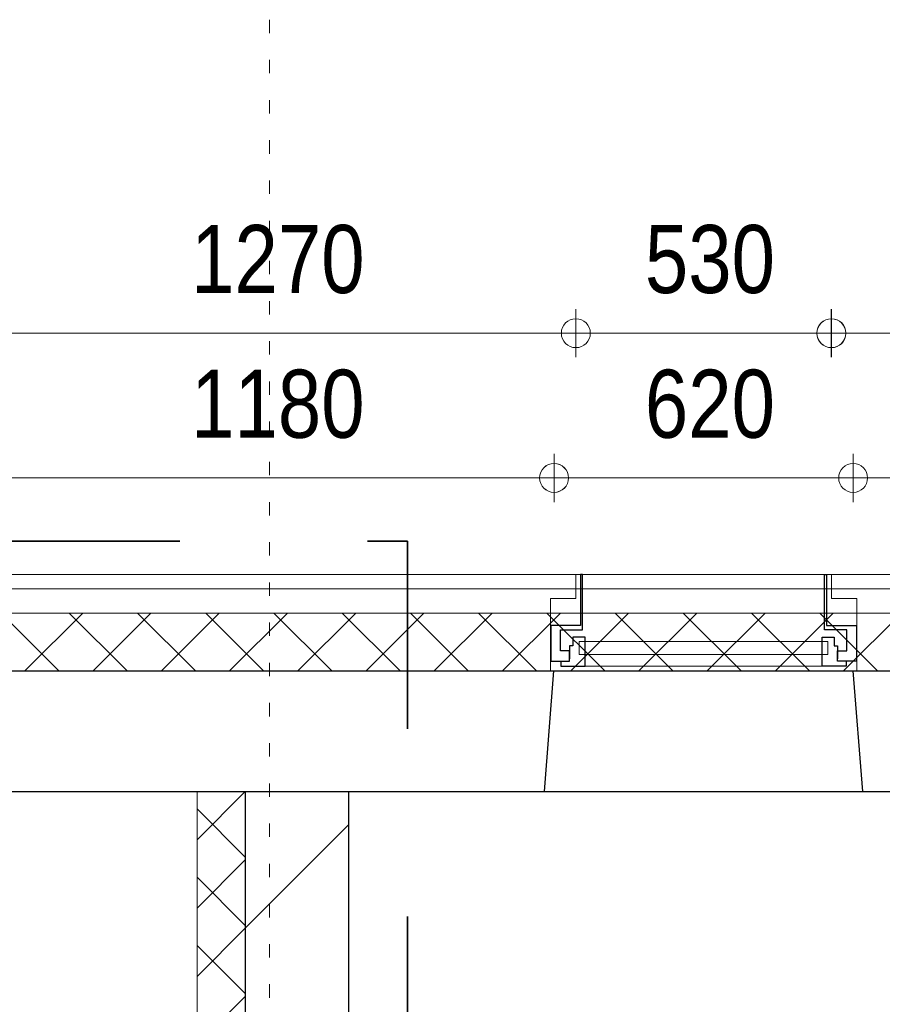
# Model space of a CAD drawing. Header units: millimetres. Extents: x 18442 to 242186, y -49554 to 63508.
# Tile 171 of 175: x 219718 to 221506, y 33961 to 36001. Entities that reach past the tile are written whole.
import ezdxf

# ---------------------------------------------------------------- set-up
doc = ezdxf.new("R2010")
doc.units = ezdxf.units.MM
doc.header["$LTSCALE"] = 400
doc.header["$PDMODE"] = 1
doc.header["$PDSIZE"] = 15
for name, pattern in [('STYLE_01', [0.416641, 0.208282, -0.208359]), ('STYLE_05', [0.208282, 0.069427, -0.138855]), ('STYLE_06', [1.041641, 0.625, -0.208282, 0.069427, -0.138931]), ('STYLE_22', [1.944444, 0.972222, -0.972222])]:
    doc.linetypes.add(name, pattern=pattern)
for name, color, linetype, lineweight in [('1800_GRID', 9, 'STYLE_01', 9), ('Binnenkozijnen', 140, 'Continuous', 15), ('Buitenkozijnen', 140, 'Continuous', 15), ('Dimension-Buitengevel', 92, 'Continuous', 25), ('Fragmentaanduiding', 1, 'STYLE_22', 35), ('mat-beton (ihwg)', 5, 'Continuous', 25), ('mat-isolatie', 140, 'Continuous', 15), ('mat-kalkzandsteen', 5, 'Continuous', 25), ('mat-multiplex-hor', 140, 'Continuous', 15), ('None', 7, 'Continuous', 9)]:
    doc.layers.add(name, color=color, linetype=linetype, lineweight=lineweight)
doc.styles.add('Abadi MT Condensed Light', font='txt', dxfattribs={"height": 176.388889})

# ---------------------------------------------------------------- blocks, each defined once
blk = doc.blocks.new('*U510')
at = {"layer": 'None', "color": 8, "linetype": 'Continuous', "lineweight": 5}
blk.add_lwpolyline([(37891.1, 40650), (40691.1, 40650), (40691.1, 37650), (37891.1, 37650)], close=True, dxfattribs=at)
blk = doc.blocks.new('*X777')
at = {"layer": 'None', "lineweight": 13}
for p, q in [((40284.9, 41020), (40404.9, 40900)), ((40426.3, 41020), (40546.3, 40900)), ((40567.7, 41020), (40687.7, 40900)), ((40709.1, 41020), (40829.1, 40900)), ((40850.5, 41020), (40970.5, 40900)), ((40991.9, 41020), (41111.9, 40900)), ((41133.3, 41020), (41253.3, 40900)), ((41274.7, 41020), (41394.7, 40900)), ((41416.1, 41020), (41536.1, 40900)), ((41557.5, 41020), (41677.5, 40900)), ((41698.9, 41020), (41818.9, 40900)), ((41840.3, 41020), (41960.3, 40900)), ((41981.7, 41020), (42101.7, 40900))]:
    blk.add_line(p, q, dxfattribs=at)
at = {"layer": 'None', "lineweight": 5}
for p, q in [((40334.3, 40900), (40454.3, 41020)), ((40475.7, 40900), (40595.7, 41020)), ((40617.2, 40900), (40737.2, 41020)), ((40758.6, 40900), (40878.6, 41020)), ((40900, 40900), (41020, 41020)), ((41041.4, 40900), (41161.4, 41020)), ((41182.8, 40900), (41302.8, 41020)), ((41324.3, 40900), (41444.3, 41020)), ((41465.7, 40900), (41585.7, 41020)), ((41607.1, 40900), (41727.1, 41020)), ((41748.5, 40900), (41868.5, 41020)), ((41889.9, 40900), (42009.9, 41020)), ((42031.4, 40900), (42151.4, 41020))]:
    blk.add_line(p, q, dxfattribs=at)
blk = doc.blocks.new('*X943')
at = {"layer": 'None', "lineweight": 5}
for p, q in [((40691.1, 40549.7), (40791.1, 40649.7)), ((40691.1, 40408.3), (40791.1, 40508.3)), ((40691.1, 40266.8), (40791.1, 40366.8)), ((40691.1, 40125.4), (40791.1, 40225.4))]:
    blk.add_line(p, q, dxfattribs=at)
at = {"layer": 'None', "lineweight": 13}
for p, q in [((40691.1, 40613.8), (40791.1, 40513.8)), ((40691.1, 40472.4), (40791.1, 40372.4)), ((40691.1, 40331), (40791.1, 40231))]:
    blk.add_line(p, q, dxfattribs=at)
blk = doc.blocks.new('*X1210')
at = {"layer": 'None', "lineweight": 13}
for p, q in [((40284.9, 41020), (40404.9, 40900)), ((40426.3, 41020), (40546.3, 40900)), ((40567.7, 41020), (40687.7, 40900)), ((40709.1, 41020), (40829.1, 40900)), ((40850.5, 41020), (40970.5, 40900)), ((40991.9, 41020), (41111.9, 40900)), ((41133.3, 41020), (41253.3, 40900)), ((41274.7, 41020), (41394.7, 40900)), ((41416.1, 41020), (41536.1, 40900)), ((41557.5, 41020), (41677.5, 40900)), ((41698.9, 41020), (41818.9, 40900)), ((41840.3, 41020), (41960.3, 40900)), ((41981.7, 41020), (42101.7, 40900))]:
    blk.add_line(p, q, dxfattribs=at)
at = {"layer": 'None', "lineweight": 5}
for p, q in [((40334.3, 40900), (40454.3, 41020)), ((40475.7, 40900), (40595.7, 41020)), ((40617.2, 40900), (40737.2, 41020)), ((40758.6, 40900), (40878.6, 41020)), ((40900, 40900), (41020, 41020)), ((41041.4, 40900), (41161.4, 41020)), ((41182.8, 40900), (41302.8, 41020)), ((41324.3, 40900), (41444.3, 41020)), ((41465.7, 40900), (41585.7, 41020)), ((41607.1, 40900), (41727.1, 41020)), ((41748.5, 40900), (41868.5, 41020)), ((41889.9, 40900), (42009.9, 41020)), ((42031.4, 40900), (42151.4, 41020))]:
    blk.add_line(p, q, dxfattribs=at)
blk = doc.blocks.new('*X1214')
at = {"layer": 'None', "lineweight": 9}
blk.add_line((40791.1, 40366.8), (41005.1, 40580.8), dxfattribs=at)
blk = doc.blocks.new('0600 pui gemeentehuis')
at = {"layer": '1800_GRID', "color": 8, "linetype": 'Continuous', "lineweight": 5}
for p in [(-520, 0), (0, 0), (40, 0), (720, 0), (760, 0), (1280, 0)]:
    blk.add_point(p, dxfattribs=at)
at = {"layer": 'Buitenkozijnen', "color": 92, "linetype": 'Continuous', "lineweight": 25}
for p, q in [((50.3, 0), (70.3, -250)), ((710.3, 0), (690.3, -250))]:
    blk.add_line(p, q, dxfattribs=at)
at = {"layer": 'Buitenkozijnen', "color": 43, "linetype": 'Continuous', "lineweight": 9}
blk.add_lwpolyline([(697.8, -400), (645.3, -400), (645.3, -450), (115.3, -450), (115.3, -400), (62.8, -400), (62.8, -250), (70.3, -250), (50.3, 0), (710.3, 0), (690.3, -250), (697.8, -250)], close=True, dxfattribs=at)
at = {"layer": 'None', "color": 8, "linetype": 'Continuous', "lineweight": 5}
blk.add_line((134.5, -260), (626, -260), dxfattribs=at)
at = {"layer": 'None', "color": 92, "linetype": 'Continuous', "lineweight": 25}
for points in [[(84.5, -270), (84.5, -260), (134.5, -260), (134.5, -320), (109.4, -320), (109.4, -301.9), (102.5, -301.9), (102.5, -274.7)], [(676, -270), (676, -260), (626, -260), (626, -320), (651.2, -320), (651.2, -301.9), (658, -301.9), (658, -274.7)]]:
    blk.add_lwpolyline(points, dxfattribs=at)
for points in [[(63.5, -270), (102.5, -270), (102.5, -291.7), (83.5, -291.7), (83.5, -335), (129.3, -335), (129.3, -450), (125.3, -450), (125.3, -344), (63.5, -344), (63.5, -325), (63.5, -325)], [(697, -270), (658, -270), (658, -291.7), (677, -291.7), (677, -335), (631.3, -335), (631.3, -450), (635.3, -450), (635.3, -344), (697, -344), (697, -325), (697, -325)]]:
    blk.add_lwpolyline(points, close=True, dxfattribs=at)
at = {"layer": 'None', "color": 140, "linetype": 'Continuous', "lineweight": 15}
blk.add_lwpolyline([(122.8, -284.2), (637.8, -284.2), (637.8, -310.6), (122.8, -310.6)], close=True, dxfattribs=at)
blk = doc.blocks.new('*U1572')
at = {"layer": 'Dimension-Buitengevel', "color": 140, "insert": (40678.9, 41824.3), "char_height": 141.11, "attachment_point": 1, "style": 'Abadi MT Condensed Light'}
blk.add_mtext('1270', dxfattribs=at)
blk = doc.blocks.new('*U1573')
at = {"layer": 'Dimension-Buitengevel', "color": 140, "insert": (41619.4, 41824.3), "char_height": 141.11, "attachment_point": 1, "style": 'Abadi MT Condensed Light'}
blk.add_mtext('530', dxfattribs=at)
blk = doc.blocks.new('*U1591')
at = {"layer": 'Dimension-Buitengevel', "color": 43, "insert": (40678.9, 41524.3), "char_height": 141.11, "attachment_point": 1, "style": 'Abadi MT Condensed Light'}
blk.add_mtext('1180', dxfattribs=at)
blk = doc.blocks.new('*U1750')
at = {"layer": 'Dimension-Buitengevel', "color": 43, "insert": (41619.4, 41524.3), "char_height": 141.11, "attachment_point": 1, "style": 'Abadi MT Condensed Light'}
blk.add_mtext('620', dxfattribs=at)
blk = doc.blocks.new('*U2414')
at = {"layer": '1800_GRID', "color": 43, "linetype": 'STYLE_05', "lineweight": 9}
blk.add_line((40841.1, 42249.8), (40841.1, 1249.8), dxfattribs=at)

msp = doc.modelspace()

# ---------------------------------------------------------------- linework, layer by layer
at = {"layer": 'Dimension-Buitengevel', "color": 140, "linetype": 'Continuous', "lineweight": 15}
for p, q in [((220871.03433, 35301.61885), (220871.03433, 35401.61885)), ((220871.03433, 35301.61885), (220871.03433, 35401.61885)), ((221400.53482, 35301.61885), (221400.53482, 35401.61885)), ((221400.78479, 35301.61885), (221400.78479, 35401.61885)), ((219600.7844, 35351.61885), (220871.03433, 35351.61885)), ((220821.03433, 35351.61885), (220871.03433, 35351.61885)), ((220871.03433, 35351.61885), (220921.03433, 35351.61885)), ((220871.03433, 35351.61885), (221400.53482, 35351.61885)), ((221400.53482, 35351.61885), (221450.53482, 35351.61885)), ((221400.78479, 35351.61885), (221450.78479, 35351.61885)), ((222150.78485, 35351.61885), (221400.78479, 35351.61885))]:
    msp.add_line(p, q, dxfattribs=at)
at = {"layer": 'Dimension-Buitengevel', "color": 43, "linetype": 'Continuous', "lineweight": 9}
for p, q in [((220825.78435, 35001.61885), (220825.78435, 35101.61885)), ((220826.03433, 35001.61885), (220826.03433, 35101.61885)), ((221445.78479, 35001.61885), (221445.78479, 35101.61885)), ((221445.78479, 35001.61885), (221445.78479, 35101.61885)), ((219645.7844, 35051.61885), (220826.03433, 35051.61885)), ((220825.78435, 35051.61885), (220875.78435, 35051.61885)), ((221445.78479, 35051.61885), (220825.78435, 35051.61885)), ((220826.03433, 35051.61885), (220876.03433, 35051.61885)), ((221395.78479, 35051.61885), (221445.78479, 35051.61885)), ((221395.78479, 35051.61885), (221445.78479, 35051.61885)), ((221445.78479, 35051.61885), (222105.78485, 35051.61885))]:
    msp.add_line(p, q, dxfattribs=at)
at = {"layer": 'Dimension-Buitengevel', "color": 140, "lineweight": 15}
for centre in [(220871.03433, 35351.61885), (220871.03433, 35351.61885), (221400.53482, 35351.61885), (221400.78479, 35351.61885)]:
    msp.add_circle(centre, 29.99817, dxfattribs=at)
at = {"layer": 'Dimension-Buitengevel', "color": 43, "lineweight": 9}
for centre in [(220825.78435, 35051.61885), (220826.03433, 35051.61885), (221445.78479, 35051.61885), (221445.78479, 35051.61885)]:
    msp.add_circle(centre, 29.99817, dxfattribs=at)
at = {"layer": 'Fragmentaanduiding', "lineweight": 35}
msp.add_lwpolyline([(216550.31533, 34920.38836), (220521.7849, 34920.38836), (220521.7849, 30948.9188), (216550.31533, 30948.9188)], close=True, dxfattribs=at)
at = {"layer": 'mat-beton (ihwg)', "lineweight": 25}
for p, q in [((216835.82553, 34651.61885), (230845.7849, 34651.61885)), ((217085.82553, 34401.61885), (224535.7849, 34401.61885))]:
    msp.add_line(p, q, dxfattribs=at)
at = {"layer": 'mat-isolatie', "lineweight": 15}
for p, q in [((216715.82553, 34771.61885), (230905.7849, 34771.61885)), ((216715.82553, 34771.61885), (231405.78509, 34771.61885)), ((216835.82553, 34651.61885), (230905.7849, 34651.61885)), ((216835.82553, 34651.61885), (231285.78509, 34651.61885)), ((220185.82553, 34401.61885), (220085.82553, 34401.61885)), ((220085.82553, 31401.61885), (220085.82553, 34401.61885)), ((220185.82553, 31301.61885), (220185.82553, 34401.61885))]:
    msp.add_line(p, q, dxfattribs=at)
at = {"layer": 'mat-kalkzandsteen', "lineweight": 25}
for p, q in [((220185.82553, 34401.61885), (220185.82553, 31301.61885)), ((220185.82553, 34401.61885), (220399.82553, 34401.61885)), ((220399.82553, 34401.61885), (220399.82553, 31087.61885))]:
    msp.add_line(p, q, dxfattribs=at)
at = {"layer": 'mat-multiplex-hor', "lineweight": 15}
for p, q in [((216635.78505, 34851.61885), (231482.71497, 34851.61885)), ((216635.78505, 34851.61885), (231485.7849, 34851.61885)), ((216665.78505, 34821.61885), (231452.71497, 34821.61885)), ((216665.78505, 34821.61885), (231455.7849, 34821.61885))]:
    msp.add_line(p, q, dxfattribs=at)
at = {"layer": 'None', "color": 43, "linetype": 'STYLE_06', "lineweight": 9}
msp.add_line((234144.6849, 34401.61885), (215436.7149, 34401.61885), dxfattribs=at)
at = {"layer": 'None', "color": 0, "lineweight": 15}
msp.add_lwpolyline([(217085.82553, 34401.61885), (220085.82553, 34401.61885), (220085.82553, 31401.61885), (217085.82553, 31401.61885)], close=True, dxfattribs=at)

# ---------------------------------------------------------------- block references
at = {"layer": '1800_GRID', "color": 7}
msp.add_blockref('*U2414', (179394.72553, -6248.38115), dxfattribs=at)
at = {"layer": 'Binnenkozijnen', "color": 7, "rotation": 180}
msp.add_blockref('0600 pui gemeentehuis', (221516.03482, 34401.61885), dxfattribs=at)
at = {"layer": 'Dimension-Buitengevel', "color": 7}
for name in ['*U1572', '*U1573', '*U1591', '*U1750']:
    msp.add_blockref(name, (179394.72553, -6248.38115), dxfattribs=at)
at = {"layer": 'mat-isolatie'}
for name in ['*X777', '*X1210', '*X943']:
    msp.add_blockref(name, (179394.72553, -6248.38115), dxfattribs=at)
at = {"layer": 'mat-kalkzandsteen'}
msp.add_blockref('*X1214', (179394.72553, -6248.38115), dxfattribs=at)
at = {"layer": 'None', "color": 7}
msp.add_blockref('*U510', (179394.72553, -6248.38115), dxfattribs=at)

doc.saveas('drawing.dxf')
